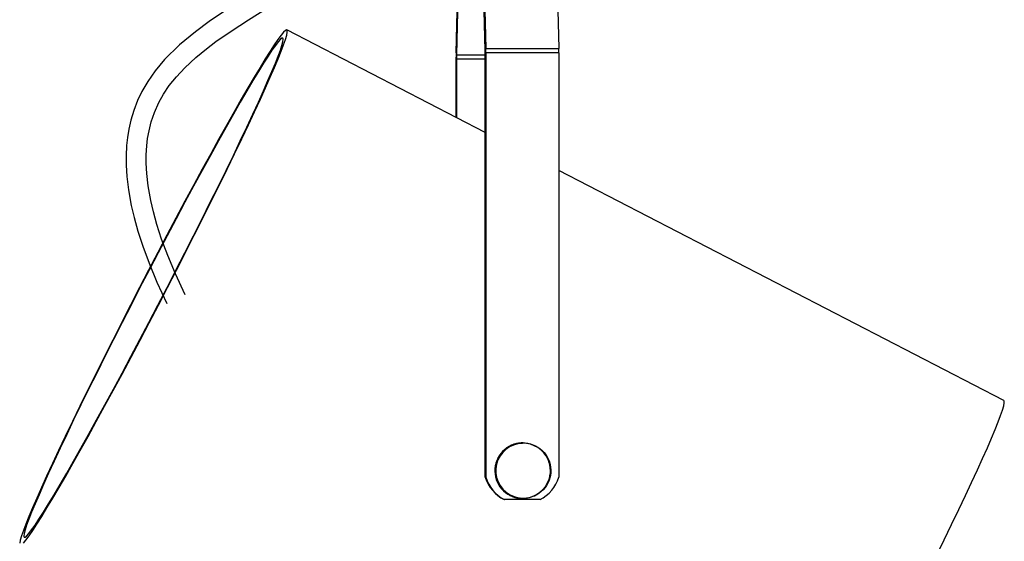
# Model space of a CAD drawing. Header units: millimetres. Extents: x 563 to 1073, y 265 to 774.
# Tile 2 of 6: x 580 to 775, y 372 to 475. Entities that reach past the tile are written whole.
import ezdxf

# ---------------------------------------------------------------- set-up
doc = ezdxf.new("R2010")
doc.units = ezdxf.units.MM

msp = doc.modelspace()

# ---------------------------------------------------------------- linework, layer by layer
at = {"color": 7, "linetype": 'Continuous', "lineweight": 25}
for p, q in [((665.97, 468.49), (667.43, 534.12)), ((667.48, 532.32), (666.06, 468.1)), ((671.72, 468.95), (670.22, 532.37)), ((670.27, 534.17), (671.81, 469.37)), ((684.75, 534.17), (686.29, 469.37)), ((671.73, 452.71), (632.45, 473.03)), ((671.73, 384.39), (671.73, 468.06)), ((671.81, 469.37), (686.29, 469.37)), ((686.3, 468.49), (671.82, 468.49)), ((671.82, 468.49), (671.82, 384.39)), ((686.3, 468.49), (686.3, 384.39)), ((665.96, 455.69), (665.96, 467.65)), ((666.05, 467.26), (666.05, 455.65)), ((774.43, 399.58), (686.3, 445.17)), ((675.95, 390.19), (675.52, 389.85)), ((675.61, 389.84), (676.04, 390.18)), ((676.4, 390.48), (675.95, 390.19)), ((676.04, 390.18), (676.49, 390.47)), ((676.88, 390.72), (676.4, 390.48)), ((676.49, 390.47), (676.97, 390.71)), ((677.39, 390.91), (676.88, 390.72)), ((676.97, 390.71), (677.47, 390.91)), ((677.91, 391.06), (677.39, 390.91)), ((677.47, 390.91), (677.99, 391.05)), ((678.44, 391.15), (677.91, 391.06)), ((677.99, 391.05), (678.52, 391.15)), ((678.97, 391.19), (678.44, 391.15)), ((678.52, 391.15), (679.06, 391.19)), ((679.06, 391.19), (679.6, 391.18)), ((679.18, 391.19), (679.11, 391.19)), ((679.22, 391.19), (679.18, 391.19)), ((679.6, 391.18), (680.13, 391.12)), ((680.13, 391.12), (680.66, 391)), ((680.66, 391), (681.17, 390.83)), ((681.17, 390.83), (681.67, 390.62)), ((681.67, 390.62), (682.14, 390.35)), ((682.14, 390.35), (682.58, 390.04)), ((682.58, 390.04), (683, 389.68)), ((674.2, 388.16), (673.99, 387.67)), ((674.08, 387.65), (674.3, 388.15)), ((674.47, 388.63), (674.2, 388.16)), ((674.3, 388.15), (674.56, 388.62)), ((674.78, 389.07), (674.47, 388.63)), ((674.56, 388.62), (674.87, 389.06)), ((675.13, 389.48), (674.78, 389.07)), ((674.87, 389.06), (675.22, 389.47)), ((675.52, 389.85), (675.13, 389.48)), ((675.22, 389.47), (675.61, 389.84)), ((683, 389.68), (683.36, 389.3)), ((683.36, 389.3), (683.7, 388.88)), ((683.7, 388.88), (683.99, 388.42)), ((683.99, 388.42), (684.23, 387.94)), ((673.63, 386.09), (673.62, 385.55)), ((673.7, 386.63), (673.63, 386.09)), ((673.82, 387.16), (673.7, 386.63)), ((673.73, 385.54), (673.74, 386.08)), ((673.74, 386.08), (673.8, 386.61)), ((673.8, 386.61), (673.92, 387.14)), ((673.99, 387.67), (673.82, 387.16)), ((673.92, 387.14), (674.08, 387.65)), ((684.23, 387.94), (684.43, 387.44)), ((684.43, 387.44), (684.57, 386.92)), ((684.57, 386.92), (684.67, 386.39)), ((684.67, 386.39), (684.71, 385.85)), ((671.82, 384.39), (671.73, 384.39)), ((673.62, 385.55), (673.66, 385.01)), ((673.66, 385.01), (673.75, 384.48)), ((673.77, 385), (673.73, 385.54)), ((673.75, 384.48), (673.9, 383.96)), ((673.86, 384.47), (673.77, 385)), ((674.01, 383.95), (673.86, 384.47)), ((684.52, 384.25), (684.35, 383.73)), ((684.63, 384.77), (684.52, 384.25)), ((684.7, 385.31), (684.63, 384.77)), ((684.71, 385.85), (684.7, 385.31)), ((673.9, 383.96), (674.09, 383.46)), ((674.2, 383.44), (674.01, 383.95)), ((674.09, 383.46), (674.34, 382.98)), ((674.45, 382.96), (674.2, 383.44)), ((674.34, 382.98), (674.63, 382.52)), ((674.74, 382.51), (674.45, 382.96)), ((674.63, 382.52), (674.96, 382.1)), ((675.07, 382.08), (674.74, 382.51)), ((683.56, 382.33), (683.2, 381.9)), ((683.87, 382.77), (683.56, 382.33)), ((684.13, 383.24), (683.87, 382.77)), ((684.35, 383.73), (684.13, 383.24)), ((674.96, 382.1), (675.34, 381.69)), ((675.44, 381.69), (675.07, 382.08)), ((675.34, 381.69), (675.74, 381.35)), ((675.85, 381.34), (675.44, 381.69)), ((675.74, 381.35), (676.18, 381.04)), ((676.3, 381.03), (675.85, 381.34)), ((676.18, 381.04), (676.65, 380.78)), ((676.77, 380.77), (676.3, 381.03)), ((676.65, 380.78), (677.14, 380.56)), ((677.26, 380.55), (676.77, 380.77)), ((677.14, 380.56), (677.65, 380.39)), ((677.77, 380.39), (677.26, 380.55)), ((677.65, 380.39), (678.18, 380.27)), ((678.3, 380.27), (677.77, 380.39)), ((678.18, 380.27), (678.71, 380.21)), ((678.83, 380.21), (678.3, 380.27)), ((678.71, 380.21), (679.25, 380.19)), ((679.37, 380.2), (678.83, 380.21)), ((679.91, 380.24), (679.37, 380.2)), ((680.44, 380.33), (679.91, 380.24)), ((680.96, 380.48), (680.44, 380.33)), ((681.46, 380.67), (680.96, 380.48)), ((681.94, 380.92), (681.46, 380.67)), ((682.4, 381.21), (681.94, 380.92)), ((682.82, 381.54), (682.4, 381.21)), ((683.2, 381.9), (682.82, 381.54)), ((675.47, 379.95), (675.55, 379.95)), ((682.57, 379.95), (675.55, 379.95)), ((679.12, 380.19), (679.18, 380.19)), ((679.18, 380.19), (679.22, 380.19))]:
    msp.add_line(p, q, dxfattribs=at)
at = {"color": 8, "linetype": 'Continuous', "lineweight": 25}
for p, q in [((666.06, 468.1), (671.73, 468.1)), ((671.73, 467.26), (666.05, 467.26))]:
    msp.add_line(p, q, dxfattribs=at)
at = {"color": 7, "linetype": 'Continuous', "lineweight": 25, "flags": 128}
for points in [[(619.9, 476.64), (617.07, 474.7), (614.32, 472.66), (611.2, 470.08), (608.24, 467.16), (606.39, 464.96), (604.9, 462.83), (603.73, 460.83), (602.88, 459.06), (602.11, 457.06), (601.54, 455.17), (601.13, 453.38), (600.86, 451.74), (600.69, 450.14), (600.59, 448.11), (600.6, 446.24), (600.73, 444), (601.05, 441.36), (601.62, 438.23), (602.18, 435.84), (602.93, 433.16), (603.9, 430.17), (605.14, 426.81), (606.71, 423.03), (608.66, 418.8)], [(612.27, 420.53), (610.36, 424.68), (608.84, 428.34), (607.64, 431.58), (606.72, 434.45), (606.01, 436.99), (605.49, 439.24), (604.97, 442.15), (604.7, 444.58), (604.59, 446.6), (604.59, 448.29), (604.7, 450.08), (604.87, 451.51), (605.15, 453.07), (605.58, 454.8), (606.22, 456.65), (607.1, 458.64), (608.01, 460.28), (609.16, 461.99), (610.57, 463.76), (612.21, 465.53), (614.43, 467.6), (616.51, 469.3), (618.39, 470.72), (621.38, 472.82), (624.82, 475.06), (628.39, 477.26)], [(608.8, 421.96), (610.59, 425.44), (612.36, 428.91), (614.1, 432.35), (615.81, 435.74), (617.46, 439.07), (619.07, 442.31), (620.62, 445.46), (622.09, 448.5), (623.49, 451.42), (624.81, 454.2), (626.05, 456.83), (627.19, 459.29), (628.23, 461.58), (629.16, 463.69), (629.99, 465.6), (630.71, 467.31), (631.31, 468.81), (631.8, 470.09), (632.16, 471.15), (632.41, 471.97), (632.53, 472.57), (632.52, 472.92), (632.4, 473.04), (632.14, 472.92), (631.77, 472.57), (631.28, 471.97), (630.67, 471.15), (629.95, 470.09), (629.11, 468.81), (628.17, 467.31), (627.12, 465.6), (625.97, 463.69), (624.74, 461.58), (623.41, 459.29), (622, 456.83), (620.52, 454.2), (618.97, 451.42), (617.37, 448.5), (615.7, 445.46), (614, 442.31), (612.25, 439.07), (610.48, 435.74), (608.69, 432.35), (606.88, 428.91), (605.07, 425.44), (603.26, 421.96), (601.47, 418.47), (599.7, 415), (597.96, 411.56), (596.25, 408.18), (594.6, 404.85), (592.99, 401.61), (591.44, 398.46), (589.97, 395.42), (588.57, 392.5), (587.25, 389.72), (586.01, 387.09), (584.87, 384.62), (583.83, 382.33), (582.9, 380.22), (582.07, 378.31), (581.35, 376.6), (580.75, 375.1), (580.26, 373.82), (579.9, 372.77), (579.65, 371.94), (579.53, 371.35)], [(608.71, 421.96), (610.48, 425.41), (612.24, 428.85), (613.96, 432.25), (615.64, 435.6), (617.28, 438.88), (618.87, 442.09), (620.39, 445.19), (621.84, 448.18), (623.21, 451.04), (624.5, 453.77), (625.7, 456.33), (626.8, 458.73), (627.8, 460.95), (628.7, 462.98), (629.49, 464.81), (630.16, 466.43), (630.71, 467.84), (631.15, 469.02), (631.46, 469.97), (631.65, 470.69), (631.71, 471.17), (631.65, 471.41), (631.46, 471.41), (631.15, 471.17), (630.72, 470.69), (630.16, 469.97), (629.49, 469.02), (628.71, 467.84), (627.81, 466.43), (626.81, 464.81), (625.71, 462.98), (624.51, 460.95), (623.22, 458.73), (621.84, 456.33), (620.39, 453.77), (618.87, 451.04), (617.29, 448.18), (615.65, 445.19), (613.97, 442.09), (612.25, 438.88), (610.49, 435.6), (608.72, 432.25), (606.93, 428.85), (605.14, 425.41), (603.35, 421.96), (601.58, 418.51), (599.82, 415.07), (598.1, 411.67), (596.42, 408.32), (594.78, 405.03), (593.19, 401.83), (591.67, 398.73), (590.22, 395.74), (588.85, 392.87), (587.56, 390.15), (586.36, 387.58), (585.26, 385.18), (584.26, 382.96), (583.36, 380.93), (582.57, 379.1), (581.9, 377.48), (581.35, 376.08), (580.91, 374.9), (580.6, 373.94), (580.41, 373.23), (580.35, 372.74), (580.41, 372.5), (580.6, 372.5), (580.91, 372.74), (581.34, 373.23), (581.9, 373.94), (582.57, 374.9), (583.35, 376.08), (584.25, 377.48), (585.25, 379.1), (586.35, 380.93), (587.55, 382.96), (588.84, 385.18), (590.22, 387.58), (591.67, 390.15), (593.19, 392.87), (594.77, 395.74), (596.41, 398.73), (598.09, 401.83), (599.81, 405.03), (601.57, 408.32), (603.34, 411.67), (605.13, 415.07), (606.92, 418.51), (608.71, 421.96)], [(580.29, 371.35), (580.78, 371.94), (581.39, 372.77), (582.11, 373.82), (582.95, 375.1), (583.89, 376.6), (584.94, 378.31), (586.09, 380.22), (587.32, 382.33), (588.65, 384.62), (590.06, 387.09), (591.54, 389.72), (593.09, 392.5), (594.69, 395.42), (596.36, 398.46), (598.06, 401.61), (599.81, 404.85), (601.58, 408.18), (603.37, 411.56), (605.18, 415), (606.99, 418.47), (608.8, 421.96)], [(750.78, 348.51), (752.57, 352), (754.34, 355.47), (756.08, 358.9), (757.79, 362.29), (759.45, 365.62), (761.05, 368.86), (762.6, 372.01), (764.07, 375.05), (765.47, 377.97), (766.79, 380.75), (768.03, 383.38), (769.17, 385.84), (770.21, 388.14), (771.15, 390.24), (771.97, 392.16), (772.69, 393.87), (773.3, 395.36), (773.78, 396.64), (774.14, 397.7), (774.39, 398.52), (774.51, 399.12), (774.5, 399.47), (774.43, 399.58)], [(675.61, 389.84), (675.62, 389.85), (675.62, 389.85), (675.63, 389.86), (675.64, 389.86), (675.65, 389.87), (675.67, 389.89), (675.71, 389.94), (675.67, 389.95), (675.57, 389.9), (675.56, 389.88), (675.55, 389.87), (675.53, 389.87), (675.53, 389.86), (675.52, 389.86), (675.52, 389.85)], [(675.95, 390.19), (675.94, 390.18), (675.93, 390.18), (675.92, 390.17), (675.9, 390.15), (675.86, 390.11), (675.89, 390.09), (675.94, 390.12), (676.02, 390.16), (676.04, 390.18)], [(676.04, 390.18), (676.04, 390.18), (676.05, 390.19), (676.06, 390.19), (676.06, 390.2), (676.07, 390.2), (676.1, 390.22), (676.14, 390.26), (676.1, 390.28), (676, 390.22), (675.98, 390.21), (675.97, 390.2), (675.96, 390.2), (675.95, 390.19), (675.95, 390.19), (675.95, 390.19)], [(676.4, 390.48), (676.4, 390.47), (676.39, 390.47), (676.38, 390.46), (676.35, 390.45), (676.31, 390.41), (676.34, 390.39), (676.39, 390.42), (676.47, 390.46), (676.49, 390.47)], [(676.49, 390.47), (676.5, 390.47), (676.5, 390.48), (676.51, 390.48), (676.52, 390.48), (676.53, 390.49), (676.56, 390.51), (676.6, 390.54), (676.56, 390.55), (676.46, 390.51), (676.44, 390.5), (676.43, 390.49), (676.42, 390.48), (676.41, 390.48), (676.4, 390.48), (676.4, 390.48)], [(676.88, 390.72), (676.88, 390.72), (676.87, 390.71), (676.86, 390.71), (676.83, 390.69), (676.78, 390.66), (676.81, 390.65), (676.86, 390.67), (676.95, 390.7), (676.97, 390.71)], [(676.97, 390.71), (676.98, 390.72), (676.99, 390.72), (676.99, 390.72), (677, 390.73), (677.01, 390.73), (677.04, 390.74), (677.09, 390.77), (677.05, 390.78), (676.95, 390.74), (676.92, 390.74), (676.91, 390.73), (676.9, 390.73), (676.89, 390.72), (676.88, 390.72), (676.88, 390.72)], [(677.39, 390.91), (677.38, 390.91), (677.37, 390.91), (677.36, 390.91), (677.33, 390.89), (677.28, 390.87), (677.31, 390.86), (677.36, 390.87), (677.45, 390.9), (677.47, 390.91)], [(677.47, 390.91), (677.48, 390.91), (677.49, 390.91), (677.5, 390.92), (677.5, 390.92), (677.52, 390.92), (677.54, 390.93), (677.6, 390.95), (677.56, 390.96), (677.45, 390.93), (677.43, 390.93), (677.42, 390.92), (677.4, 390.92), (677.39, 390.92), (677.39, 390.91), (677.39, 390.91)], [(677.91, 391.06), (677.9, 391.06), (677.89, 391.05), (677.88, 391.05), (677.85, 391.04), (677.8, 391.03), (677.82, 391.02), (677.88, 391.03), (677.97, 391.05), (677.99, 391.05)], [(677.99, 391.05), (678, 391.06), (678.01, 391.06), (678.02, 391.06), (678.02, 391.06), (678.04, 391.06), (678.07, 391.07), (678.12, 391.09), (678.08, 391.09), (677.97, 391.07), (677.95, 391.07), (677.94, 391.07), (677.92, 391.06), (677.91, 391.06), (677.91, 391.06), (677.91, 391.06)], [(678.44, 391.15), (678.43, 391.15), (678.42, 391.15), (678.41, 391.15), (678.38, 391.14), (678.32, 391.13), (678.35, 391.13), (678.4, 391.13), (678.5, 391.15), (678.52, 391.15)], [(678.52, 391.15), (678.53, 391.15), (678.54, 391.15), (678.55, 391.15), (678.56, 391.15), (678.57, 391.15), (678.6, 391.16), (678.65, 391.17), (678.62, 391.17), (678.5, 391.16), (678.48, 391.16), (678.47, 391.15), (678.45, 391.15), (678.45, 391.15), (678.44, 391.15), (678.44, 391.15)], [(678.97, 391.19), (678.97, 391.19), (678.96, 391.19), (678.95, 391.19), (678.92, 391.19), (678.86, 391.19), (678.89, 391.18), (678.94, 391.19), (679.04, 391.19), (679.06, 391.19)], [(679.06, 391.19), (679.07, 391.19), (679.08, 391.19), (679.08, 391.19), (679.09, 391.19), (679.1, 391.19), (679.14, 391.19), (679.19, 391.19), (679.16, 391.19), (679.04, 391.19), (679.02, 391.19), (679.01, 391.19), (678.99, 391.19), (678.98, 391.19), (678.97, 391.19), (678.97, 391.19)], [(674.2, 388.16), (674.2, 388.16), (674.2, 388.15), (674.19, 388.14), (674.18, 388.11), (674.16, 388.04), (674.21, 388.01), (674.24, 388.05), (674.29, 388.13), (674.3, 388.15)], [(674.3, 388.15), (674.3, 388.15), (674.31, 388.16), (674.31, 388.17), (674.31, 388.18), (674.32, 388.19), (674.33, 388.22), (674.35, 388.28), (674.3, 388.3), (674.24, 388.22), (674.23, 388.2), (674.22, 388.19), (674.21, 388.18), (674.21, 388.17), (674.2, 388.16), (674.2, 388.16)], [(674.47, 388.63), (674.47, 388.63), (674.46, 388.62), (674.46, 388.61), (674.44, 388.58), (674.42, 388.52), (674.46, 388.49), (674.49, 388.53), (674.55, 388.6), (674.56, 388.62)], [(674.56, 388.62), (674.57, 388.62), (674.57, 388.63), (674.58, 388.64), (674.58, 388.64), (674.59, 388.65), (674.6, 388.68), (674.63, 388.74), (674.58, 388.76), (674.51, 388.68), (674.49, 388.67), (674.49, 388.66), (674.48, 388.65), (674.47, 388.64), (674.47, 388.63), (674.47, 388.63)], [(674.78, 389.07), (674.78, 389.07), (674.77, 389.06), (674.76, 389.05), (674.75, 389.02), (674.72, 388.97), (674.76, 388.94), (674.79, 388.98), (674.86, 389.04), (674.87, 389.06)], [(674.87, 389.06), (674.88, 389.07), (674.88, 389.07), (674.89, 389.08), (674.89, 389.09), (674.9, 389.09), (674.92, 389.12), (674.95, 389.18), (674.9, 389.19), (674.82, 389.12), (674.81, 389.11), (674.8, 389.1), (674.79, 389.09), (674.79, 389.08), (674.78, 389.07), (674.78, 389.07)], [(675.13, 389.48), (675.13, 389.48), (675.12, 389.47), (675.11, 389.46), (675.09, 389.44), (675.06, 389.39), (675.1, 389.36), (675.14, 389.39), (675.21, 389.45), (675.22, 389.47)], [(675.22, 389.47), (675.23, 389.47), (675.23, 389.48), (675.24, 389.49), (675.25, 389.49), (675.25, 389.5), (675.27, 389.53), (675.31, 389.58), (675.27, 389.59), (675.18, 389.53), (675.16, 389.51), (675.15, 389.5), (675.14, 389.49), (675.14, 389.49), (675.13, 389.48), (675.13, 389.48)], [(675.52, 389.85), (675.52, 389.85), (675.51, 389.84), (675.5, 389.84), (675.48, 389.81), (675.44, 389.77), (675.47, 389.75), (675.52, 389.77), (675.59, 389.83), (675.61, 389.84)], [(673.74, 386.08), (673.74, 386.08), (673.74, 386.09), (673.74, 386.1), (673.74, 386.11), (673.74, 386.12), (673.74, 386.15), (673.73, 386.23), (673.67, 386.25), (673.64, 386.16), (673.64, 386.13), (673.64, 386.12), (673.64, 386.11), (673.64, 386.1), (673.63, 386.09), (673.63, 386.09)], [(673.63, 386.09), (673.63, 386.09), (673.63, 386.08), (673.63, 386.07), (673.63, 386.03), (673.64, 385.96), (673.7, 385.93), (673.72, 385.97), (673.73, 386.05), (673.74, 386.08)], [(673.7, 386.63), (673.7, 386.62), (673.7, 386.61), (673.7, 386.6), (673.69, 386.57), (673.7, 386.5), (673.75, 386.47), (673.77, 386.51), (673.8, 386.59), (673.8, 386.61)], [(673.8, 386.61), (673.8, 386.62), (673.8, 386.63), (673.81, 386.64), (673.81, 386.64), (673.81, 386.66), (673.81, 386.69), (673.81, 386.76), (673.75, 386.78), (673.72, 386.69), (673.71, 386.67), (673.71, 386.66), (673.7, 386.65), (673.7, 386.64), (673.7, 386.63), (673.7, 386.63)], [(673.82, 387.16), (673.82, 387.15), (673.81, 387.14), (673.81, 387.13), (673.81, 387.1), (673.8, 387.03), (673.85, 387), (673.88, 387.04), (673.91, 387.12), (673.92, 387.14)], [(673.92, 387.14), (673.92, 387.15), (673.92, 387.15), (673.92, 387.16), (673.93, 387.17), (673.93, 387.18), (673.93, 387.21), (673.94, 387.28), (673.89, 387.31), (673.84, 387.22), (673.83, 387.2), (673.83, 387.19), (673.82, 387.17), (673.82, 387.16), (673.82, 387.16), (673.82, 387.16)], [(673.99, 387.67), (673.98, 387.66), (673.98, 387.65), (673.98, 387.64), (673.97, 387.61), (673.96, 387.55), (674, 387.51), (674.03, 387.55), (674.07, 387.63), (674.08, 387.65)], [(674.08, 387.65), (674.09, 387.66), (674.09, 387.67), (674.09, 387.67), (674.1, 387.68), (674.1, 387.69), (674.11, 387.73), (674.12, 387.79), (674.07, 387.81), (674.01, 387.73), (674, 387.71), (674, 387.7), (673.99, 387.68), (673.99, 387.68), (673.99, 387.67), (673.99, 387.67)], [(684.33, 387.42), (684.33, 387.43), (684.32, 387.44), (684.32, 387.45), (684.31, 387.48), (684.3, 387.55), (684.33, 387.56)], [(684.42, 387.28), (684.4, 387.27), (684.35, 387.36), (684.34, 387.38), (684.34, 387.39), (684.33, 387.41), (684.33, 387.41), (684.33, 387.42), (684.33, 387.42), (684.33, 387.42)], [(684.57, 386.37), (684.56, 386.38), (684.56, 386.39), (684.56, 386.4), (684.56, 386.43), (684.57, 386.5), (684.59, 386.52)], [(684.63, 386.22), (684.61, 386.22), (684.58, 386.31), (684.57, 386.33), (684.57, 386.34), (684.57, 386.35), (684.57, 386.36), (684.57, 386.37), (684.57, 386.37)], [(673.73, 385.54), (673.73, 385.54), (673.73, 385.55), (673.73, 385.56), (673.72, 385.57), (673.72, 385.58), (673.72, 385.61), (673.71, 385.69), (673.65, 385.71), (673.62, 385.62), (673.62, 385.59), (673.62, 385.58), (673.62, 385.57), (673.62, 385.56), (673.62, 385.55), (673.62, 385.55)], [(673.62, 385.55), (673.62, 385.55), (673.62, 385.54), (673.62, 385.53), (673.63, 385.49), (673.64, 385.42), (673.7, 385.39), (673.71, 385.43), (673.72, 385.51), (673.73, 385.54)], [(673.77, 385), (673.77, 385.01), (673.77, 385.01), (673.76, 385.02), (673.76, 385.03), (673.76, 385.04), (673.75, 385.08), (673.73, 385.15), (673.67, 385.17), (673.66, 385.08), (673.66, 385.06), (673.66, 385.05), (673.66, 385.03), (673.66, 385.02), (673.66, 385.02), (673.66, 385.01)], [(673.66, 385.01), (673.66, 385.01), (673.66, 385), (673.67, 384.99), (673.67, 384.95), (673.7, 384.89), (673.76, 384.85), (673.77, 384.89), (673.77, 384.97), (673.77, 385)], [(673.86, 384.47), (673.86, 384.47), (673.86, 384.48), (673.86, 384.49), (673.85, 384.5), (673.85, 384.51), (673.84, 384.54), (673.81, 384.61), (673.75, 384.64), (673.75, 384.55), (673.75, 384.52), (673.75, 384.51), (673.75, 384.5), (673.75, 384.49), (673.75, 384.48), (673.75, 384.48)], [(673.75, 384.48), (673.76, 384.48), (673.76, 384.47), (673.76, 384.46), (673.77, 384.42), (673.8, 384.36), (673.87, 384.32), (673.87, 384.37), (673.87, 384.44), (673.86, 384.47)], [(674.01, 383.95), (674.01, 383.95), (674, 383.96), (674, 383.97), (674, 383.98), (673.99, 383.99), (673.98, 384.02), (673.94, 384.09), (673.88, 384.11), (673.88, 384.02), (673.89, 384), (673.89, 383.99), (673.89, 383.98), (673.9, 383.97), (673.9, 383.96), (673.9, 383.96)], [(684.54, 384.61), (684.52, 384.6), (684.52, 384.69), (684.52, 384.72), (684.52, 384.73), (684.52, 384.74), (684.53, 384.75), (684.53, 384.76), (684.53, 384.76)], [(684.53, 384.76), (684.53, 384.76), (684.53, 384.77), (684.53, 384.78), (684.54, 384.82), (684.57, 384.89), (684.6, 384.91)], [(673.9, 383.96), (673.9, 383.96), (673.9, 383.95), (673.91, 383.94), (673.92, 383.91), (673.96, 383.84), (674.03, 383.81), (674.03, 383.85), (674.01, 383.92), (674.01, 383.95)], [(674.2, 383.44), (674.2, 383.45), (674.2, 383.46), (674.19, 383.47), (674.19, 383.47), (674.18, 383.49), (674.17, 383.52), (674.13, 383.58), (674.06, 383.6), (674.07, 383.52), (674.08, 383.5), (674.08, 383.49), (674.09, 383.48), (674.09, 383.47), (674.09, 383.46), (674.09, 383.46)], [(674.09, 383.46), (674.1, 383.45), (674.1, 383.45), (674.11, 383.43), (674.12, 383.4), (674.17, 383.34), (674.24, 383.31), (674.23, 383.35), (674.21, 383.42), (674.2, 383.44)], [(674.45, 382.96), (674.44, 382.97), (674.44, 382.98), (674.44, 382.98), (674.43, 382.99), (674.43, 383), (674.41, 383.03), (674.36, 383.09), (674.29, 383.11), (674.31, 383.03), (674.32, 383.01), (674.32, 383.01), (674.33, 382.99), (674.33, 382.99), (674.34, 382.98), (674.34, 382.98)], [(674.34, 382.98), (674.34, 382.97), (674.34, 382.96), (674.35, 382.95), (674.37, 382.93), (674.42, 382.87), (674.49, 382.84), (674.49, 382.87), (674.46, 382.94), (674.45, 382.96)], [(674.74, 382.51), (674.73, 382.51), (674.73, 382.52), (674.72, 382.53), (674.72, 382.53), (674.71, 382.54), (674.69, 382.57), (674.63, 382.63), (674.56, 382.65), (674.59, 382.57), (674.6, 382.56), (674.61, 382.55), (674.62, 382.54), (674.62, 382.53), (674.62, 382.52), (674.62, 382.52)], [(674.62, 382.52), (674.63, 382.52), (674.63, 382.51), (674.64, 382.5), (674.66, 382.47), (674.72, 382.42), (674.8, 382.39), (674.78, 382.42), (674.75, 382.49), (674.74, 382.51)], [(675.07, 382.08), (675.07, 382.09), (675.06, 382.1), (675.06, 382.1), (675.05, 382.11), (675.04, 382.12), (675.02, 382.14), (674.96, 382.2), (674.88, 382.22), (674.92, 382.15), (674.93, 382.13), (674.94, 382.12), (674.95, 382.11), (674.95, 382.1), (674.96, 382.1), (674.96, 382.1)], [(674.96, 382.1), (674.96, 382.09), (674.97, 382.09), (674.98, 382.08), (675, 382.05), (675.06, 382), (675.14, 381.97), (675.13, 382.01), (675.09, 382.07), (675.07, 382.08)], [(675.44, 381.69), (675.44, 381.7), (675.43, 381.71), (675.43, 381.71), (675.42, 381.72), (675.41, 381.73), (675.38, 381.75), (675.32, 381.8), (675.24, 381.82), (675.29, 381.75), (675.3, 381.74), (675.31, 381.73), (675.32, 381.72), (675.32, 381.71), (675.33, 381.71), (675.33, 381.7), (675.34, 381.7), (675.34, 381.69)], [(675.34, 381.69), (675.35, 381.69), (675.38, 381.66), (675.44, 381.62), (675.52, 381.6), (675.51, 381.62), (675.46, 381.68), (675.44, 381.69)], [(675.85, 381.34), (675.85, 381.35), (675.84, 381.35), (675.84, 381.36), (675.83, 381.36), (675.82, 381.37), (675.79, 381.39), (675.72, 381.44), (675.64, 381.45), (675.69, 381.39), (675.71, 381.38), (675.71, 381.37), (675.72, 381.36), (675.73, 381.36), (675.74, 381.35), (675.74, 381.35)], [(675.74, 381.35), (675.74, 381.35), (675.75, 381.34), (675.76, 381.34), (675.79, 381.32), (675.86, 381.28), (675.94, 381.26), (675.92, 381.28), (675.87, 381.33), (675.85, 381.34)], [(676.3, 381.03), (676.29, 381.04), (676.28, 381.04), (676.28, 381.05), (676.27, 381.05), (676.26, 381.06), (676.23, 381.08), (676.15, 381.12), (676.07, 381.13), (676.13, 381.08), (676.15, 381.07), (676.15, 381.06), (676.16, 381.05), (676.17, 381.05), (676.18, 381.04), (676.18, 381.04)], [(676.18, 381.04), (676.18, 381.04), (676.19, 381.04), (676.2, 381.03), (676.23, 381.01), (676.31, 380.98), (676.39, 380.96), (676.37, 380.98), (676.31, 381.02), (676.3, 381.03)], [(676.77, 380.77), (676.76, 380.77), (676.75, 380.78), (676.75, 380.78), (676.74, 380.78), (676.73, 380.79), (676.69, 380.81), (676.61, 380.84), (676.54, 380.85), (676.6, 380.81), (676.61, 380.8), (676.62, 380.79), (676.63, 380.79), (676.64, 380.78), (676.65, 380.78), (676.65, 380.78)], [(676.65, 380.78), (676.65, 380.78), (676.66, 380.77), (676.67, 380.77), (676.71, 380.75), (676.78, 380.72), (676.87, 380.71), (676.85, 380.72), (676.79, 380.76), (676.77, 380.77)], [(677.26, 380.55), (677.25, 380.56), (677.25, 380.56), (677.24, 380.56), (677.23, 380.57), (677.22, 380.57), (677.18, 380.58), (677.1, 380.61), (677.02, 380.62), (677.09, 380.58), (677.1, 380.57), (677.11, 380.57), (677.13, 380.57), (677.13, 380.56), (677.14, 380.56), (677.14, 380.56)], [(677.14, 380.56), (677.15, 380.56), (677.16, 380.55), (677.17, 380.55), (677.2, 380.54), (677.28, 380.51), (677.37, 380.5), (677.34, 380.52), (677.28, 380.55), (677.26, 380.55)], [(677.77, 380.39), (677.77, 380.39), (677.76, 380.39), (677.75, 380.39), (677.74, 380.39), (677.73, 380.4), (677.69, 380.41), (677.61, 380.43), (677.53, 380.43), (677.6, 380.41), (677.61, 380.4), (677.62, 380.4), (677.64, 380.4), (677.64, 380.39), (677.65, 380.39), (677.65, 380.39)], [(677.65, 380.39), (677.66, 380.39), (677.67, 380.39), (677.68, 380.38), (677.72, 380.38), (677.8, 380.36), (677.89, 380.35), (677.86, 380.36), (677.79, 380.38), (677.77, 380.39)], [(678.3, 380.27), (678.29, 380.27), (678.28, 380.27), (678.28, 380.27), (678.27, 380.28), (678.25, 380.28), (678.22, 380.28), (678.13, 380.3), (678.05, 380.3), (678.12, 380.28), (678.14, 380.28), (678.15, 380.28), (678.16, 380.28), (678.17, 380.27), (678.18, 380.27), (678.18, 380.27)], [(678.18, 380.27), (678.19, 380.27), (678.19, 380.27), (678.21, 380.27), (678.24, 380.26), (678.33, 380.25), (678.42, 380.25), (678.39, 380.25), (678.32, 380.27), (678.3, 380.27)], [(678.83, 380.21), (678.83, 380.21), (678.82, 380.21), (678.81, 380.21), (678.8, 380.21), (678.79, 380.21), (678.75, 380.21), (678.67, 380.22), (678.58, 380.22), (678.66, 380.21), (678.67, 380.21), (678.68, 380.21), (678.7, 380.21), (678.7, 380.21), (678.71, 380.21), (678.71, 380.21)], [(678.71, 380.21), (678.72, 380.21), (678.73, 380.21), (678.74, 380.21), (678.78, 380.2), (678.86, 380.2), (678.95, 380.2), (678.92, 380.2), (678.86, 380.2), (678.83, 380.21)], [(679.18, 380.19), (679.12, 380.19), (679.19, 380.19), (679.21, 380.19), (679.22, 380.19), (679.24, 380.19), (679.24, 380.19), (679.25, 380.19), (679.25, 380.19)]]:
    msp.add_lwpolyline(points, dxfattribs=at)
at = {"color": 7, "linetype": 'Continuous', "lineweight": 25}
for centre, radius, start, end in [((704.17, 467.67), 38.21, 178.7668, 180.0232), ((704.26, 467.27), 38.21, 178.7668, 180.0232), ((633.94, 468.08), 37.79, 359.972, 1.3161), ((634.03, 468.5), 37.79, 359.972, 1.3161), ((648.51, 468.5), 37.79, 359.972, 1.3161), ((679.22, 385.69), 5.43, 316.4696, 91.3744), ((678.98, 386.7), 7.61, 197.6354, 242.4574), ((679.07, 386.7), 7.61, 197.6354, 242.4574), ((679.05, 386.7), 7.61, 297.5426, 342.3646)]:
    msp.add_arc(centre, radius, start, end, dxfattribs=at)
at = {"color": 8, "linetype": 'Continuous', "lineweight": 25}
msp.add_arc((679.22, 385.69), 5.42, 91.4255, 316.4185, dxfattribs=at)

doc.saveas('drawing.dxf')
